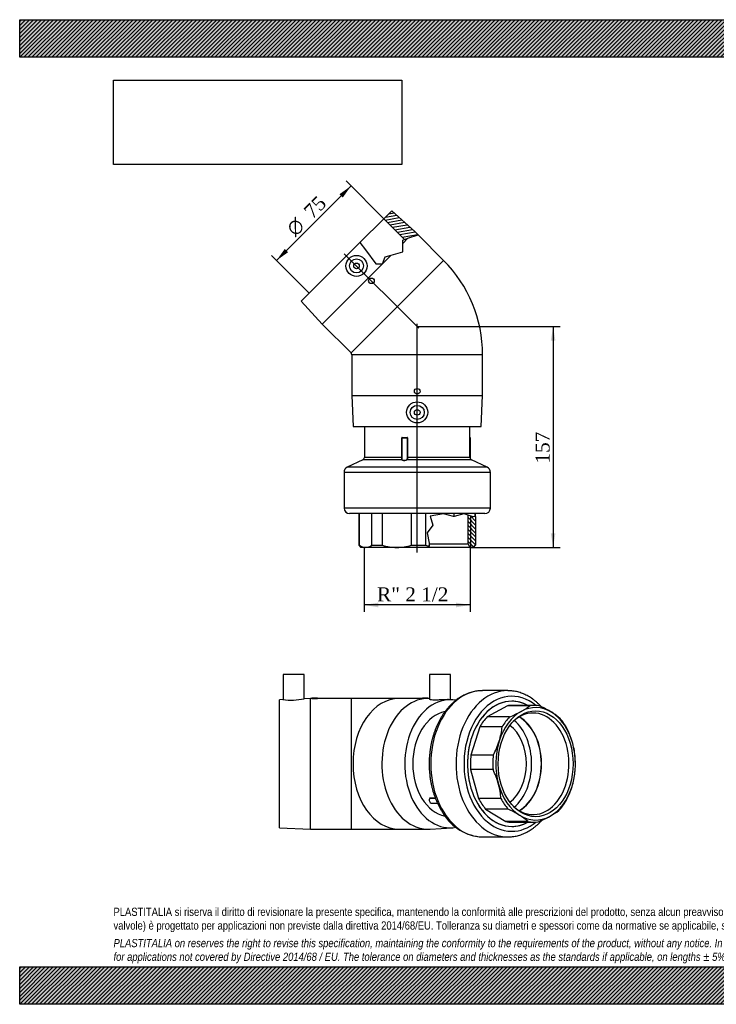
# Model space of a CAD drawing. Header units: millimetres. Extents: x 0 to 990, y 0 to 700.
# Tile 1 of 2: x 0 to 495, y 0 to 700. Entities that reach past the tile are written whole.
import ezdxf
from ezdxf.enums import TextEntityAlignment as Align
from ezdxf.lldxf.tags import DXFTag

# ---------------------------------------------------------------- set-up
doc = ezdxf.new("R2010")
doc.units = ezdxf.units.MM
doc.header["$LTSCALE"] = 3.333333
for name, color, linetype in [('Default', 7, 'Continuous'), ('DV3_Default', 7, 'Continuous'), ('GE4P075C', 7, 'Continuous'), ('IOF075C', 7, 'Continuous'), ('PARTE_PE_075', 7, 'Continuous')]:
    doc.layers.add(name, color=color, linetype=linetype)
doc.styles.add('SEACAD_Solid_Edge_ANSI1_Symbols', font='semeca1.ttf')
doc.styles.add('SEACAD_Times_New_Roman', font='times.ttf')
tags = doc.linetypes.add('CENTER2', pattern=[28.575, 19.05, -3.175, 3.175, -3.175]).pattern_tags.tags
tags[10:11] = [DXFTag(74, 4), DXFTag(75, 0), DXFTag(340, '0'), DXFTag(46, 0.0), DXFTag(50, 0.0), DXFTag(44, 0.0), DXFTag(45, 0.0)]
tags[8:9] = [DXFTag(74, 4), DXFTag(75, 0), DXFTag(340, '0'), DXFTag(46, 0.0), DXFTag(50, 0.0), DXFTag(44, 0.0), DXFTag(45, 0.0)]
tags[6:7] = [DXFTag(74, 4), DXFTag(75, 0), DXFTag(340, '0'), DXFTag(46, 0.0), DXFTag(50, 0.0), DXFTag(44, 0.0), DXFTag(45, 0.0)]
tags[4:5] = [DXFTag(74, 4), DXFTag(75, 0), DXFTag(340, '0'), DXFTag(46, 0.0), DXFTag(50, 0.0), DXFTag(44, 0.0), DXFTag(45, 0.0)]
doc.dimstyles.new('ANSImm', dxfattribs={"dimtxt": 10, "dimasz": 10, "dimexe": 5, "dimexo": 0, "dimgap": 2.5, "dimtad": 1, "dimdsep": 46, "dimtxsty": 'SEACAD_Times_New_Roman', "dimblk1": '_SE_FILLED', "dimblk2": '_SE_FILLED', "dimsah": 1, "dimcen": 5, "dimazin": 0, "dimtfac": 0.85, "dimtdec": 3, "dimtofl": 0, "dimtmove": 0, "dimatfit": 3, "dimfxl": 1, "dimarcsym": 0})
picture_1 = doc.add_image_def('image1.jpg', size_in_pixel=(4302, 1260))

# ---------------------------------------------------------------- blocks, each defined once
blk = doc.blocks.new('SE')
at = {"layer": 'GE4P075C', "color": 7, "linetype": 'Continuous'}
for p, q in [((202.1, 234.48), (187.1, 234.48)), ((187.1, 234.48), (187.1, 216.59)), ((202.1, 217.27), (202.1, 234.48)), ((306.23, 234.48), (291.23, 234.48)), ((291.23, 234.48), (291.23, 216.87)), ((306.23, 216.5), (306.23, 234.48)), ((206.6, 217.48), (202.07, 217.27)), ((206.6, 124.48), (206.6, 217.48)), ((207.6, 217.48), (206.6, 217.48)), ((207.6, 217.98), (211.6, 217.98)), ((207.6, 217.98), (207.6, 217.48)), ((235.6, 217.48), (211.57, 217.48)), ((211.6, 217.48), (211.6, 217.98)), ((235.6, 217.48), (235.6, 124.48)), ((269.74, 217.48), (235.6, 217.48)), ((286.73, 217.48), (269.74, 217.48)), ((286.13, 217.98), (290.13, 217.98)), ((286.13, 217.98), (286.13, 217.46)), ((290.25, 217.48), (289.54, 217.48)), ((290.13, 217.48), (290.13, 217.98)), ((187.12, 216.59), (184.6, 216.48)), ((184.6, 125.48), (184.6, 216.48)), ((307.27, 216.43), (305.29, 216.56)), ((184.6, 125.48), (206.6, 124.48)), ((206.6, 124.48), (235.6, 124.48)), ((235.6, 124.48), (269.74, 124.48)), ((269.74, 124.48), (290.25, 124.48)), ((291.74, 124.53), (307.27, 125.53))]:
    blk.add_line(p, q, dxfattribs=at)
for centre, radius, start, end in [((192.53, 262.4), 46.13, 263.23565, 281.9695), ((209.6, 263.94), 46.5, 267.5348, 272.4652)]:
    blk.add_arc(centre, radius, start, end, dxfattribs=at)
for centre, major_axis, start_param, end_param in [((269.74, 170.98), (0, -46.5), 3.141593, 6.283185), ((290.25, 170.98), (0, -46.5), 3.111623, 6.283185), ((305.8, 170.98), (0, 45.5), 0, 3.269441), ((305.8, 170.98), (0, 45.5), 6.155755, 6.283185), ((305.8, 170.98), (0, 37.5), 0.134598, 3.006722), ((290.25, 170.98), (0, -46.5), 0, 0.04547)]:
    blk.add_ellipse(centre, major_axis=major_axis, ratio=0.707107, start_param=start_param, end_param=end_param, dxfattribs=at)
blk.add_open_spline([(286.71, 217.44), (286.34, 217.44), (286.13, 217.45), (286.13, 217.46)], degree=3, dxfattribs=at)
for points, knots in [([(289.54, 217.48), (289.17, 217.48), (288.65, 217.47), (287.61, 217.45), (287.09, 217.44), (286.71, 217.44)], [0.7501595, 0.7501595, 0.7501595, 0.7501595, 0.875, 0.875, 1, 1, 1, 1]), ([(305.3, 216.56), (304.97, 216.58), (304.55, 216.59), (302.7, 216.6), (300.75, 216.49), (297.81, 216.34), (296.82, 216.3), (295, 216.26), (294.17, 216.27), (292.75, 216.36), (292.2, 216.44), (291.44, 216.64), (291.24, 216.75), (291.23, 216.87), (291.23, 216.87), (291.23, 216.87)], [0.0816348, 0.0816348, 0.0816348, 0.0816348, 0.125, 0.125, 0.25, 0.25, 0.3125, 0.3125, 0.375, 0.375, 0.4375, 0.4375, 0.5, 0.5, 0.5012065, 0.5012065, 0.5012065, 0.5012065])]:
    blk.add_open_spline(points, degree=3, knots=knots, dxfattribs=at)
at = {"layer": 'IOF075C', "color": 7, "linetype": 'Continuous'}
for p, q in [((346.71, 212.27), (332.13, 204.28)), ((362.62, 212.27), (346.71, 212.27)), ((365.55, 212.48), (349.64, 212.48)), ((348.04, 204.28), (332.13, 204.28)), ((326.92, 197.24), (320.61, 177.01)), ((342.83, 197.24), (326.92, 197.24)), ((336.52, 177.01), (320.61, 177.01)), ((320.45, 166.82), (326.1, 146.21)), ((336.36, 166.82), (320.45, 166.82)), ((342.01, 146.21), (326.1, 146.21)), ((331.08, 138.84), (345.38, 129.92)), ((346.99, 138.84), (331.08, 138.84)), ((361.29, 129.92), (345.38, 129.92)), ((349.64, 129.48), (365.55, 129.48))]:
    blk.add_line(p, q, dxfattribs=at)
for centre, radius, start, end in [((333.05, 251.49), 49.11, 298.37483, 307.01748), ((332.24, 133.08), 87.44, 58.42346, 64.55131), ((311.33, 291.65), 94.78, 292.7865, 298.38539), ((353.56, 167.77), 46.73, 49.14638, 58.41662), ((290.85, 202.73), 52.27, 342.63083, 353.97376), ((333.12, 168.75), 62.15, 15.5781, 25.74857), ((281.31, 205.95), 62.34, 332.3332, 342.41971), ((341.69, 171.35), 53.2, 4.08186, 15.36499), ((280.81, 139.99), 61.69, 15.54023, 25.78643), ((342.65, 170.43), 52.23, 342.62617, 353.97842), ((288.96, 142.42), 53.18, 4.08036, 15.3665), ((333.52, 173.48), 61.85, 332.29316, 342.45976), ((310.13, 61.21), 85.94, 58.36978, 64.605), ((331.13, 95.13), 46.04, 49.07741, 58.48559), ((332.51, 215.55), 93.09, 292.73586, 298.43602), ((353.92, 176.25), 48.34, 298.30568, 307.08663)]:
    blk.add_arc(centre, radius, start, end, dxfattribs=at)
for centre, major_axis, start_param, end_param in [((349.64, 170.98), (0, -44.5), 2.772304, 6.283185), ((349.64, 170.98), (0, -41.5), 3.141593, 3.241891), ((366.62, 170.98), (0, -40), 2.726176, 3.511574), ((365.55, 170.98), (0, -41.5), 2.995859, 3.241891), ((349.64, 170.98), (0, 41.5), 0.639664, 0.885697), ((366.62, 170.98), (0, 40), 0.369982, 1.15538), ((365.55, 170.98), (0, 41.5), 0.639664, 0.885697), ((364.78, 170.98), (0, 36.11), 0, 0.586404), ((364.78, 170.98), (0, 36.11), 2.555189, 6.283185), ((345.26, 170.98), (0, -36), 0.388996, 2.752597), ((345.26, 170.98), (0, -36.11), 0.392133, 2.74946), ((366.62, 170.98), (0, 40), 5.082371, 5.867769), ((365.55, 170.98), (0, 41.5), 5.352053, 5.598086), ((366.62, 170.98), (0, 40), 1.15538, 1.940778), ((366.62, 170.98), (0, -40), 1.15538, 1.940778), ((349.64, 170.98), (0, 41.5), 1.425063, 1.671095), ((365.55, 170.98), (0, -41.5), 4.566655, 4.812688), ((365.55, 170.98), (0, 41.5), 4.566655, 4.812688), ((366.62, 170.98), (0, -40), 5.082371, 5.867769), ((366.62, 170.98), (0, -40), 0.369982, 1.15538), ((349.64, 170.98), (0, -41.5), 5.352053, 5.598086), ((365.55, 170.98), (0, -41.5), 5.352053, 5.598086), ((365.55, 170.98), (0, -41.5), 0.639664, 0.885697), ((366.62, 170.98), (0, 40), 2.726176, 3.511574), ((349.64, 170.98), (0, 41.5), 2.995859, 3.141593), ((349.64, 170.98), (0, -44.5), 0, 0.369289), ((365.55, 170.98), (0, 41.5), 2.995859, 3.241891)]:
    blk.add_ellipse(centre, major_axis=major_axis, ratio=0.707107, start_param=start_param, end_param=end_param, dxfattribs=at)
blk.add_ellipse((366.62, 170.98), major_axis=(0, 37.61), ratio=0.707107, dxfattribs=at)
at = {"layer": 'PARTE_PE_075', "color": 7, "linetype": 'Continuous'}
for p, q in [((346.82, 222.98), (328.87, 222.98)), ((291.37, 146.63), (295.31, 146.63)), ((295.37, 146.49), (291.37, 146.49)), ((292.39, 143.11), (296.81, 143.11)), ((328.87, 118.98), (346.82, 118.98))]:
    blk.add_line(p, q, dxfattribs=at)
blk.add_arc((330.31, 153.1), 34.13, 210.87687, 267.57804, dxfattribs=at)
for centre, major_axis, ratio, start_param, end_param in [((328.87, 170.98), (0, 52), 0.707107, 0, 3.141593), ((346.82, 170.98), (0, 52), 0.707107, 0, 3.141596), ((349.64, 170.98), (0, -48), 0.707107, 2.613712, 6.283185), ((346.82, 170.98), (0, 52), 0.707107, 6.282545, 6.283185), ((349.64, 170.98), (0, 44.5), 0.707107, 0, 3.510882), ((349.64, 170.98), (0, 44.5), 0.707107, 5.913896, 6.283185), ((338.33, 170.98), (0, 30.7), 0.707107, 3.618667, 5.806111), ((338.33, 170.98), (0, -36), 0.707107, 0.542694, 2.598898), ((292.39, 145.11), (0, 2), 0.707107, 0.80784, 3.141593), ((291.27, 146.41), (-0.0854, -0.0521), 0.462097, 3.259116, 3.78951), ((291.31, 146.56), (0, 0.1), 0.707107, 3.949432, 5.419246), ((349.64, 170.98), (0, -48), 0.707107, 0, 0.527881)]:
    blk.add_ellipse(centre, major_axis=major_axis, ratio=ratio, start_param=start_param, end_param=end_param, dxfattribs=at)
for points, knots in [([(328.9, 222.97), (328.65, 222.97), (327.9, 222.98), (326.49, 222.89), (324.79, 222.7), (323.08, 222.39), (321.38, 221.99), (319.7, 221.47), (318.04, 220.86), (316.4, 220.14), (314.78, 219.32), (313.2, 218.4), (311.64, 217.38), (310.12, 216.27), (308.64, 215.06), (307.2, 213.76), (305.8, 212.36), (304.45, 210.89), (303.16, 209.33), (301.91, 207.69), (300.73, 205.97), (299.6, 204.19), (298.53, 202.33), (297.53, 200.41), (296.59, 198.43), (295.72, 196.4), (294.92, 194.31), (294.18, 192.17), (293.52, 190), (292.93, 187.78), (292.42, 185.53), (291.98, 183.25), (291.61, 180.95), (291.33, 178.63), (291.11, 176.29), (290.98, 173.94), (290.92, 171.59), (290.94, 169.23), (291.03, 166.88), (291.21, 164.53), (291.46, 162.2), (291.78, 159.89), (292.18, 157.59), (292.66, 155.33), (293.21, 153.09), (293.84, 150.9), (294.53, 148.74), (295.3, 146.62), (296.14, 144.56), (297.04, 142.55), (298.02, 140.59), (299.05, 138.71), (300.08, 137), (300.7, 136.05), (301.02, 135.58)], [0, 0, 0, 0, 0.007376, 0.026357, 0.045338, 0.064331, 0.083348, 0.1024, 0.121497, 0.140646, 0.159851, 0.179117, 0.198442, 0.217827, 0.237267, 0.256759, 0.276297, 0.295876, 0.315488, 0.335129, 0.354792, 0.374473, 0.394166, 0.413868, 0.433575, 0.453285, 0.472996, 0.492705, 0.512412, 0.532116, 0.551817, 0.571515, 0.59121, 0.610902, 0.630593, 0.650283, 0.669972, 0.689662, 0.709352, 0.729045, 0.74874, 0.768438, 0.78814, 0.807847, 0.827559, 0.847277, 0.867, 0.886729, 0.906463, 0.926202, 0.945943, 0.965686, 0.985428, 1, 1, 1, 1]), ([(370.46, 211.72), (370.43, 211.77), (369.93, 212.3), (368.97, 213.29), (367.53, 214.63), (366.05, 215.88), (364.53, 217.04), (362.98, 218.09), (361.38, 219.05), (359.76, 219.91), (358.12, 220.66), (356.45, 221.31), (354.76, 221.86), (353.06, 222.3), (351.34, 222.63), (349.63, 222.85), (348.09, 222.97), (347.23, 222.97), (346.84, 222.97)], [0.7893513, 0.7893513, 0.7893513, 0.7893513, 0.7906214, 0.8051997, 0.819755, 0.8342823, 0.8487767, 0.8632336, 0.8776488, 0.8920193, 0.9063431, 0.9206195, 0.9348498, 0.9490368, 0.9631851, 0.977301, 0.991392, 1, 1, 1, 1]), ([(291.37, 146.63), (291.33, 146.63), (291.3, 146.61), (291.29, 146.55), (291.29, 146.51), (291.32, 146.47)], [0, 0, 0, 0, 0.5, 0.5, 1, 1, 1, 1]), ([(291.37, 146.49), (291.36, 146.49), (291.36, 146.49), (291.35, 146.49), (291.34, 146.49), (291.34, 146.48), (291.33, 146.48), (291.33, 146.48), (291.33, 146.48), (291.33, 146.48)], [0, 0, 0, 0, 0.135583, 0.135583, 0.135583, 0.3491364, 0.3491364, 0.3491364, 0.3981766, 0.3981766, 0.3981766, 0.3981766]), ([(346.82, 118.99), (347.14, 118.99), (347.95, 118.98), (349.43, 119.09), (351.13, 119.3), (352.84, 119.62), (354.54, 120.04), (356.22, 120.57), (357.88, 121.2), (359.51, 121.93), (361.12, 122.76), (362.71, 123.7), (364.26, 124.73), (365.77, 125.86), (367.25, 127.08), (368.68, 128.39), (369.91, 129.63), (370.64, 130.43), (370.93, 130.75)], [0, 0, 0, 0, 0.0071963, 0.021264, 0.0353325, 0.0494113, 0.0635092, 0.0776342, 0.0917931, 0.1059909, 0.1202312, 0.134516, 0.1488454, 0.1632183, 0.1776323, 0.1920839, 0.2065691, 0.2158498, 0.2158498, 0.2158498, 0.2158498])]:
    blk.add_open_spline(points, degree=3, knots=knots, dxfattribs=at)
blk = doc.blocks.new('SE2')
at = {"layer": 'GE4P075C', "linetype": 'Continuous'}
h = blk.add_hatch(dxfattribs=at)
h.set_pattern_fill('LINE', scale=0.62992, angle=10, style=0)
h.paths.add_polyline_path([(264.43, 564.2), (258.77, 558.54), (273.52, 543.79), (275.92, 544.58), (283.11, 546.93), (280.69, 549.35)])
at = {"layer": 'IOF075C', "linetype": 'Continuous'}
h = blk.add_hatch(dxfattribs=at)
h.set_pattern_fill('LINE', scale=0.62992, angle=135, style=0)
h.paths.add_polyline_path([(323.96, 326.32), (323.96, 346.74), (323.75, 346.72), (322.33, 346.57), (318.57, 347.73), (318.57, 327.42), (320.07, 324.82), (322.46, 324.82)])
at = {"layer": 'DV3_Default', "color": 7, "linetype": 'CENTER2'}
for p, q in [((230.66, 533.62), (283.68, 480.6)), ((282.46, 321.21), (282.46, 483.82))]:
    blk.add_line(p, q, dxfattribs=at)
at = {"layer": 'GE4P075C', "color": 7, "linetype": 'Continuous'}
for p, q in [((264.43, 564.2), (258.77, 558.54)), ((280.69, 549.35), (264.43, 564.2)), ((241.75, 541.52), (258.77, 558.54)), ((273.52, 543.79), (258.77, 558.54)), ((275.92, 544.58), (283.11, 546.93)), ((283.11, 546.93), (280.69, 549.35)), ((301.2, 528.84), (283.11, 546.93)), ((241.75, 541.52), (200.08, 499.85)), ((241.75, 541.52), (245.74, 536.29)), ((272.15, 540.81), (275.92, 544.58)), ((272.15, 543.34), (275.92, 544.58)), ((272.15, 540.81), (272.15, 543.34)), ((272.15, 534.9), (272.15, 540.81)), ((264.01, 532.67), (214.93, 483.59)), ((245.74, 536.29), (252.98, 526.54)), ((259.81, 531.52), (264.01, 532.67)), ((264.01, 532.67), (272.15, 534.9)), ((235.44, 463.08), (301.2, 528.84)), ((252.98, 526.54), (257.71, 526.54)), ((257.71, 526.54), (259.81, 531.52)), ((200.08, 499.85), (214.93, 483.59)), ((214.93, 483.59), (235.44, 463.08)), ((328.96, 461.82), (235.96, 461.82)), ((235.96, 461.82), (235.96, 432.82)), ((328.96, 432.82), (328.96, 461.82)), ((235.96, 432.82), (328.96, 432.82)), ((235.96, 432.82), (236.96, 410.82)), ((327.96, 410.82), (328.96, 432.82)), ((236.96, 410.82), (327.96, 410.82))]:
    blk.add_line(p, q, dxfattribs=at)
for centre, radius in [((239.33, 524.95), 7.5), ((239.33, 524.95), 5), ((239.33, 524.95), 2), ((249.93, 514.35), 2), ((282.46, 435.82), 2), ((282.46, 420.82), 7.5), ((282.46, 420.82), 5), ((282.46, 420.82), 2)]:
    blk.add_circle(centre, radius, dxfattribs=at)
for radius in [94.78, 1.78]:
    blk.add_arc((234.18, 461.82), radius, 0, 45, dxfattribs=at)
at = {"layer": 'IOF075C', "color": 7, "linetype": 'Continuous'}
for p, q in [((240.96, 348.82), (240.96, 326.32)), ((241.4, 326.32), (241.4, 348.82)), ((250.32, 326.32), (250.32, 348.82)), ((257.69, 326.32), (257.69, 348.82)), ((278.3, 326.32), (278.3, 348.82)), ((288.49, 326.32), (288.49, 348.82)), ((301.22, 348.67), (291.57, 347.13)), ((291.57, 347.13), (293.49, 340.58)), ((308.3, 346.8), (301.22, 348.67)), ((308.72, 346.9), (308.3, 346.8)), ((308.72, 346.9), (308.72, 348.82)), ((315.56, 348.67), (308.72, 346.9)), ((315.75, 348.61), (315.56, 348.67)), ((315.75, 348.61), (315.75, 348.82)), ((322.33, 346.57), (315.75, 348.61)), ((318.57, 327.42), (318.57, 347.73)), ((320.61, 324.82), (320.61, 347.1)), ((323.75, 346.72), (322.33, 346.57)), ((323.75, 346.72), (323.75, 348.82)), ((323.96, 346.74), (323.75, 346.72)), ((323.96, 346.74), (323.96, 348.82)), ((323.96, 346.74), (323.96, 326.32)), ((293.49, 340.58), (289.66, 335.28)), ((289.66, 335.28), (291.01, 327.9)), ((240.96, 326.32), (241.4, 326.32)), ((240.96, 326.32), (242.46, 324.82)), ((245.86, 324.82), (242.46, 324.82)), ((268, 324.82), (245.86, 324.82)), ((250.32, 326.32), (257.69, 326.32)), ((290.87, 324.82), (268, 324.82)), ((278.3, 326.32), (288.49, 326.32)), ((290.87, 324.82), (290.91, 325.69)), ((320.07, 324.82), (290.88, 324.82)), ((291.01, 327.9), (290.91, 325.69)), ((290.99, 327.42), (318.57, 327.42)), ((320.07, 324.82), (318.57, 327.42)), ((322.46, 324.82), (320.07, 324.82)), ((322.46, 324.82), (323.96, 326.32))]:
    blk.add_line(p, q, dxfattribs=at)
for centre, radius, start, end in [((246.1, 332.92), 8.11, 234.54053, 268.29824), ((245.63, 332.89), 8.07, 271.61853, 305.54269), ((268.17, 362.21), 37.39, 253.71312, 269.72877), ((267.84, 362.08), 37.26, 270.24381, 286.31429), ((299.75, 364.94), 40.23, 253.73668, 257.30559)]:
    blk.add_arc(centre, radius, start, end, dxfattribs=at)
at = {"layer": 'PARTE_PE_075', "color": 7, "linetype": 'Continuous'}
for p, q in [((244.96, 410.82), (244.96, 388.82)), ((319.96, 388.82), (319.96, 410.82)), ((271.59, 402.72), (271.56, 402.72)), ((271.56, 388.82), (271.56, 402.72)), ((275.51, 402.72), (271.59, 402.72)), ((271.59, 402.72), (271.59, 387.66)), ((271.69, 402.82), (275.41, 402.82)), ((271.75, 402.92), (275.43, 402.92)), ((275.51, 388.82), (275.51, 402.72)), ((275.63, 402.72), (275.51, 402.72)), ((275.63, 402.72), (275.63, 388.82)), ((320.3, 402.82), (319.96, 402.82)), ((319.96, 402.72), (320.4, 402.72)), ((320.4, 387.57), (320.4, 402.72)), ((243.81, 387.01), (232.76, 381.82)), ((271.65, 387.01), (243.81, 387.01)), ((271.56, 388.82), (244.96, 388.82)), ((271.59, 388.82), (271.56, 388.82)), ((321.11, 387.01), (274.98, 387.01)), ((275.63, 388.82), (275.51, 388.82)), ((319.96, 388.82), (275.63, 388.82)), ((332.16, 381.82), (321.11, 387.01)), ((334.46, 378.2), (230.46, 378.2)), ((230.46, 378.2), (230.46, 352.82)), ((332.16, 381.82), (232.76, 381.82)), ((334.46, 352.82), (334.46, 378.2)), ((334.46, 352.82), (230.46, 352.82)), ((330.46, 348.82), (234.46, 348.82))]:
    blk.add_line(p, q, dxfattribs=at)
for centre, radius, start, end in [((271.76, 402.73), 0.196, 91.16553, 181.16188), ((271.69, 402.72), 0.1, 90, 180), ((275.41, 402.72), 0.101, 0.4377, 90.48315), ((275.43, 402.72), 0.199, 359.58643, 89.57155), ((320.3, 402.72), 0.1, 0, 90), ((242.96, 388.82), 2, 295.1563, 0), ((321.96, 388.82), 2, 180, 244.8437), ((234.46, 378.2), 4, 115.1563, 180), ((330.46, 378.2), 4, 0, 64.8437), ((234.46, 352.82), 4, 180, 270), ((330.46, 352.82), 4, 270, 0)]:
    blk.add_arc(centre, radius, start, end, dxfattribs=at)
for centre, major_axis, ratio, start_param, end_param in [((271.72, 402.92), (0, -0.1), 0.285528, 0, 1.570796), ((275.41, 402.92), (0, -0.1), 0.18749, 0, 1.570796), ((271.64, 387.1), (-0.0714, -0.07), 0.872658, 0.989489, 2.29764), ((274.98, 387.1), (0.0443, -0.0896), 0.617395, 4.416232, 5.724384)]:
    blk.add_ellipse(centre, major_axis=major_axis, ratio=ratio, start_param=start_param, end_param=end_param, dxfattribs=at)
for points, knots in [([(271.65, 387.01), (271.52, 387.15), (271.51, 387.4), (271.53, 388.04), (271.56, 388.43), (271.56, 388.82)], [0, 0, 0, 0, 0.5, 0.5, 1, 1, 1, 1]), ([(274.98, 387.01), (274.74, 386.89), (274.44, 386.79), (273.79, 386.65), (273.44, 386.61), (272.77, 386.61), (272.46, 386.65), (271.96, 386.79), (271.77, 386.89), (271.65, 387.01)], [0, 0, 0, 0, 0.25, 0.25, 0.5, 0.5, 0.75, 0.75, 1, 1, 1, 1]), ([(271.73, 387.1), (271.84, 386.98), (272.02, 386.88), (272.5, 386.74), (272.8, 386.7), (273.44, 386.7), (273.77, 386.74), (274.39, 386.88), (274.68, 386.98), (274.91, 387.1)], [0, 0, 0, 0, 0.25, 0.25, 0.5, 0.5, 0.75, 0.75, 1, 1, 1, 1]), ([(274.91, 387.1), (275.17, 387.24), (275.32, 387.47), (275.49, 388.09), (275.51, 388.45), (275.51, 388.82)], [0, 0, 0, 0, 0.5, 0.5, 1, 1, 1, 1]), ([(275.63, 388.82), (275.63, 388.43), (275.6, 388.04), (275.42, 387.39), (275.25, 387.15), (274.98, 387.01)], [0, 0, 0, 0, 0.5, 0.5, 1, 1, 1, 1])]:
    blk.add_open_spline(points, degree=3, knots=knots, dxfattribs=at)
for points in [[(271.59, 387.66), (271.59, 387.6), (271.59, 387.55), (271.6, 387.5)], [(271.6, 387.5), (271.61, 387.33), (271.65, 387.19), (271.73, 387.1)]]:
    blk.add_open_spline(points, degree=3, dxfattribs=at)
blk = doc.blocks.new('GDimGGroup')
at = {"layer": 'Default', "linetype": 'Continuous'}
for points in [[(227.24, 575.93), (229.6, 573.57), (235.49, 581.82)], [(188.35, 537.04), (182.46, 528.79), (190.71, 534.68)]]:
    blk.add_hatch(color=7, dxfattribs=at).paths.add_polyline_path(points)
at = {"layer": 'Default', "color": 7, "linetype": 'Continuous'}
for p, q in [((235.49, 581.82), (182.46, 528.79)), ((258.77, 558.54), (231.95, 585.36)), ((205.74, 505.51), (178.92, 532.33))]:
    blk.add_line(p, q, dxfattribs=at)
for s, style, p in [('75', 'SEACAD_Times_New_Roman', (200.93, 564.94)), ('O', 'SEACAD_Solid_Edge_ANSI1_Symbols', (188.62, 552.63))]:
    blk.add_text(s, height=10, rotation=45, dxfattribs=dict(at, style=style)).set_placement(p, align=Align.TOP_LEFT)
blk = doc.blocks.new('GDimGGroup1')
at = {"layer": 'Default', "linetype": 'Continuous'}
for points in [[(254.85, 282.24), (254.85, 285.57), (244.85, 283.91)], [(310.07, 282.24), (320.07, 283.91), (310.07, 285.57)]]:
    blk.add_hatch(color=7, dxfattribs=at).paths.add_polyline_path(points)
at = {"layer": 'Default', "color": 7, "linetype": 'Continuous'}
for p, q in [((244.85, 324.82), (244.85, 278.91)), ((320.07, 324.82), (320.07, 278.91)), ((320.07, 283.91), (244.85, 283.91))]:
    blk.add_line(p, q, dxfattribs=at)
at = {"layer": 'Default', "color": 7, "linetype": 'Continuous', "style": 'SEACAD_Times_New_Roman'}
blk.add_text('R" 2 1/2', height=10, dxfattribs=at).set_placement((253.96, 296.41), align=Align.TOP_LEFT)
blk = doc.blocks.new('DMBLK45')
at = {"layer": 'Default', "linetype": 'Continuous'}
for points in [[(380.7, 471.82), (379.03, 481.82), (377.37, 471.82)], [(380.7, 334.82), (377.37, 334.82), (379.03, 324.82)]]:
    blk.add_hatch(color=7, dxfattribs=at).paths.add_polyline_path(points)
at = {"layer": 'Default', "color": 7, "linetype": 'Continuous'}
for p, q in [((282.46, 481.82), (384.03, 481.82)), ((379.03, 481.82), (379.03, 324.82)), ((320.07, 324.82), (384.03, 324.82))]:
    blk.add_line(p, q, dxfattribs=at)
at = {"layer": 'Default', "color": 7, "linetype": 'Continuous', "style": 'SEACAD_Times_New_Roman'}
blk.add_text('157', height=10, rotation=90, dxfattribs=at).set_placement((366.53, 384.45), align=Align.TOP_LEFT)
blk = doc.blocks.new('_SE_FILLED')
at = {"color": 0}
blk.add_line((0, 0), (-1, 0), dxfattribs=at)
blk.add_solid([(0, 0), (-1, -0.1665), (-1, 0.1665), (0, 0)], dxfattribs=at)

msp = doc.modelspace()

# ---------------------------------------------------------------- hatches: boundary and pattern name
at = {"layer": 'Default', "linetype": 'Continuous'}
h = msp.add_hatch(dxfattribs=at)
h.set_pattern_fill('LINE', scale=0.629921, angle=45, style=0)
h.paths.add_polyline_path([(990, 673.333), (990, 700), (0, 700), (0, 673.333)])
for points in [[(990, 673.333), (990, 700), (0, 700), (0, 673.333)], [(990, 0), (990, 26.667), (0, 26.667), (0, 0)]]:
    msp.add_hatch(color=7, dxfattribs=at).paths.add_polyline_path(points)
h = msp.add_hatch(dxfattribs=at)
h.set_pattern_fill('LINE', scale=0.62992, angle=45, style=0)
h.paths.add_polyline_path([(990, 0), (990, 26.667), (0, 26.667), (0, 0)])

# ---------------------------------------------------------------- linework, layer by layer
at = {"layer": 'Default', "color": 7, "linetype": 'Continuous'}
for p, q in [((0, 700), (990, 700)), ((0, 673.333), (0, 700)), ((990, 673.333), (0, 673.333)), ((0, 26.667), (990, 26.667)), ((0, 0), (0, 26.667)), ((990, 0), (0, 0))]:
    msp.add_line(p, q, dxfattribs=at)

# ---------------------------------------------------------------- block references
at = {"layer": 'Default'}
for name in ['GDimGGroup', 'SE2', 'GDimGGroup1', 'SE']:
    msp.add_blockref(name, (0, 0), dxfattribs=at)

# ---------------------------------------------------------------- texts
at = {"layer": 'Default', "insert": (66.667, 68.675), "char_height": 5.833333, "width": 856.66667, "attachment_point": 1}
msp.add_mtext("{\\fArial Narrow|b0||i0||c0|p34;\\C7;\\H5.833333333;\\W1.;PLASTITALIA si riserva il diritto di revisionare la presente specifica, mantenendo la conformità alle prescrizioni del prodotto, senza alcun preavviso. In caso di assegnazione d'ordine si riserva di compiere una più dettagliata analisi tecnico/qualitativa. Il presente prodotto (ad esclusione delle \\P}{\\fArial Narrow|b0||i0||c0|p34;\\C7;\\H5.833333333;\\W1.;valvole) è progettato per applicazioni non previste dalla direttiva 2014/68/EU. Tolleranza su diametri e spessori come da normative se applicabile, su lunghezze ±5%, su angoli ±2°, se non diversamente specificato.\\P}{\\fArial Narrow|b0||i0||c0|p34;\\C7;\\H1.666666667;\\W1.;   \\P}{\\fArial Narrow|b0||i1||c0|p34;\\C7;\\H5.833333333;\\W1.;PLASTITALIA on reserves the right to revise this specification, maintaining the conformity to the requirements of the product, without any notice. In case of assignation of order on will reserve to make a more detailed analysis technical/qualitative. This product (excluding valves) is designed \\P}{\\fArial Narrow|b0||i1||c0|p34;\\C7;\\H5.833333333;\\W1.;for applications not covered by Directive 2014/68 / EU. The tolerance on diameters and thicknesses as the standards if applicable, on lengths ± 5%, on angles ± 2 °, unless otherwise indicated.\\P}", dxfattribs=at)

# ---------------------------------------------------------------- dimensions: what is measured, and where the dimension line sits
at = {"layer": 'Default', "color": 7, "linetype": 'Continuous'}
dim = msp.add_linear_dim(base=(379.034, 324.821), p1=(282.46, 481.821), p2=(320.073, 324.821), angle=90, text='\\A1;<>', dimstyle='ANSImm', dxfattribs=at)
dim.commit()
dim.dimension.update_dxf_attribs({"geometry": 'DMBLK45', "text_midpoint": (379.034, 395.829), "dimtype": 160})

# ---------------------------------------------------------------- pictures from other files: only their frames are drawn
image = msp.add_image(picture_1, insert=(66.667, 597.011), size_in_units=(204.857, 60))
image.dxf.flags = 7

doc.saveas('drawing.dxf')
